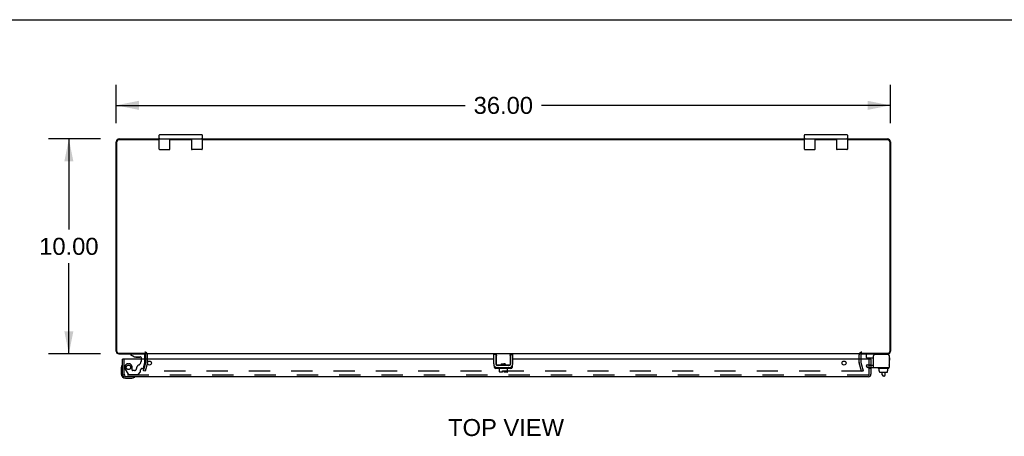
# Model space of a CAD drawing. Header units: inches. Extents: x 0 to 179, y 0 to 116.
# Tile 6 of 9: x 45 to 91, y 96 to 116. Entities that reach past the tile are written whole.
import ezdxf

# ---------------------------------------------------------------- set-up
doc = ezdxf.new("R2010")
doc.units = ezdxf.units.IN
doc.header["$LTSCALE"] = 9.842105
doc.header["$MEASUREMENT"] = 0
doc.linetypes.add('HIDDEN', pattern=[0.2, 0.1, -0.1])
doc.layers.get('0').update_dxf_attribs({"linetype": 'CONTINUOUS'})
for name, color, linetype in [('DEFAULT_2', 8, 'HIDDEN'), ('DIMENSIONS', 7, 'CONTINUOUS'), ('DOOR_ASSEMBLY', 7, 'CONTINUOUS')]:
    doc.layers.add(name, color=color, linetype=linetype)
doc.styles.get("Standard").update_dxf_attribs({"font": 'arial.ttf'})
doc.dimstyles.new('DIMSTYLE_1', dxfattribs={"dimtxt": 0.789474, "dimasz": 1.052632, "dimexe": 0.09, "dimexo": 0.07, "dimgap": 0.0375, "dimtad": 0, "dimtih": 1, "dimtoh": 1, "dimzin": 4, "dimdsep": 46, "dimtxsty": 'Standard', "dimblk": '_FILLED', "dimblk1": '_FILLED', "dimblk2": '_FILLED', "dimcen": 0.09, "dimadec": 3, "dimazin": 1, "dimtfac": 1, "dimtdec": 3, "dimtofl": 0, "dimtmove": 0, "dimatfit": 3, "dimldrblk": '_FILLED', "dimfxl": 0, "dimtolj": 1, "dimtzin": 4, "dimarcsym": 0})

# ---------------------------------------------------------------- blocks, each defined once
blk = doc.blocks.new('_FILLED')
at = {"color": 0, "linetype": 'ByBlock'}
blk.add_solid([(0, 0), (-1, 0.2), (-1, -0.2)], dxfattribs=at)
blk = doc.blocks.new('*D1')
at = {"layer": 'DIMENSIONS', "color": 2, "linetype": 'Continuous'}
for p, q in [((49.426, 110.982), (49.426, 112.751)), ((85.426, 110.982), (85.426, 112.751)), ((49.426, 111.804), (65.652, 111.804)), ((85.426, 111.804), (69.2, 111.804))]:
    blk.add_line(p, q, dxfattribs=at)
at = {"layer": 'DIMENSIONS', "color": 2, "linetype": 'Continuous', "xscale": 1.0526315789, "yscale": 1.0526315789, "zscale": 1.0526315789, "rotation": 180}
blk.add_blockref('_FILLED', (49.426, 111.804), dxfattribs=at)
at = {"layer": 'DIMENSIONS', "color": 2, "linetype": 'Continuous', "xscale": 1.0526315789, "yscale": 1.0526315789, "zscale": 1.0526315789}
blk.add_blockref('_FILLED', (85.426, 111.804), dxfattribs=at)
at = {"layer": 'DIMENSIONS', "color": 2, "linetype": 'Continuous', "insert": (67.426, 112.198), "char_height": 0.7895, "width": 2.75876, "attachment_point": 2, "line_spacing_factor": 0.9}
blk.add_mtext('36.00', dxfattribs=at)
blk = doc.blocks.new('*D2')
at = {"layer": 'DIMENSIONS', "color": 2, "linetype": 'Continuous'}
for p, q in [((48.689, 110.245), (46.276, 110.245)), ((47.224, 110.245), (47.224, 106.035)), ((47.224, 100.245), (47.224, 104.456)), ((48.689, 100.245), (46.276, 100.245))]:
    blk.add_line(p, q, dxfattribs=at)
at = {"layer": 'DIMENSIONS', "color": 2, "linetype": 'Continuous', "xscale": 1.0526315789, "yscale": 1.0526315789, "zscale": 1.0526315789}
for p, rotation in [((47.224, 110.245), 90), ((47.224, 100.245), 270)]:
    blk.add_blockref('_FILLED', p, dxfattribs=dict(at, rotation=rotation))
at = {"layer": 'DIMENSIONS', "color": 2, "linetype": 'Continuous', "insert": (47.224, 105.64), "char_height": 0.7895, "width": 2.75876, "attachment_point": 2, "line_spacing_factor": 0.9}
blk.add_mtext('10.00', dxfattribs=at)

msp = doc.modelspace()

# ---------------------------------------------------------------- linework, layer by layer
at = {"color": 7, "linetype": 'Continuous'}
for p, q in [((0, 115.7895), (178.9474, 115.7895)), ((51.4258, 109.7702), (51.4258, 110.4202)), ((51.4508, 110.4452), (53.4008, 110.4452)), ((53.4258, 110.4202), (53.4258, 109.7702)), ((81.4258, 109.7702), (81.4258, 110.4202)), ((81.4508, 110.4452), (83.4008, 110.4452)), ((83.4258, 110.4202), (83.4258, 109.7702)), ((51.4508, 110.2452), (53.4008, 110.2452)), ((51.9258, 109.7702), (51.9258, 110.2452)), ((52.9258, 110.2452), (52.9258, 109.7702)), ((81.4508, 110.2452), (83.4008, 110.2452)), ((81.9258, 109.7702), (81.9258, 110.2452)), ((82.9258, 110.2452), (82.9258, 109.7702)), ((51.4508, 109.7452), (51.9008, 109.7452)), ((53.4008, 109.7452), (52.9508, 109.7452)), ((81.4508, 109.7452), (81.9008, 109.7452)), ((83.4008, 109.7452), (82.9508, 109.7452)), ((67.0833, 100.2117), (66.9793, 100.2117)), ((67.0833, 100.2117), (67.0833, 99.7717)), ((67.1133, 99.7257), (67.1133, 100.2452)), ((67.7309, 100.1724), (67.7283, 100.1652)), ((67.7383, 100.2452), (67.7383, 99.7257)), ((67.7683, 100.2117), (67.8723, 100.2117)), ((67.7683, 99.7717), (67.7683, 100.2117)), ((84.3069, 100.0677), (84.3069, 100.2052)), ((84.3169, 100.0577), (84.632, 100.0577)), ((85.3694, 100.1652), (85.3694, 100.1517)), ((67.1121, 99.6077), (67.1121, 99.6108)), ((67.3085, 99.7157), (67.1233, 99.7157)), ((67.1433, 99.7117), (67.7083, 99.7117)), ((67.1723, 99.5777), (67.1723, 99.5977)), ((67.6693, 99.5677), (67.1823, 99.5677)), ((67.2458, 99.4027), (67.2458, 99.5677)), ((67.3918, 99.3927), (67.2558, 99.3927)), ((67.3333, 99.7757), (67.5184, 99.7757)), ((67.3333, 99.7757), (67.3333, 99.7257)), ((67.5184, 99.742), (67.3333, 99.742)), ((67.4025, 99.7687), (67.3814, 99.7673)), ((67.3918, 99.4607), (67.4598, 99.4607)), ((67.3918, 99.3927), (67.3918, 99.4607)), ((67.4055, 99.7432), (67.3935, 99.742)), ((67.4457, 99.7715), (67.4025, 99.7687)), ((67.4669, 99.7729), (67.4457, 99.7715)), ((67.4598, 99.3927), (67.4598, 99.4607)), ((67.6058, 99.3927), (67.4598, 99.3927)), ((67.5064, 99.7564), (67.5184, 99.7634)), ((67.5184, 99.7521), (67.5087, 99.7577)), ((67.5184, 99.7757), (67.5184, 99.7257)), ((67.7283, 99.7157), (67.5432, 99.7157)), ((67.6158, 99.4027), (67.6158, 99.5677)), ((67.6793, 99.5777), (67.6793, 99.5977)), ((67.7395, 99.6077), (67.7395, 99.6108)), ((84.8503, 99.5777), (84.8503, 99.5977)), ((85.3473, 99.5677), (84.8603, 99.5677)), ((84.9023, 99.4607), (84.9023, 99.5677)), ((84.9023, 99.4607), (84.9186, 99.4607)), ((84.9177, 99.4027), (84.9177, 99.4607)), ((84.9186, 99.4027), (84.9186, 99.4607)), ((84.9288, 99.3927), (85.2841, 99.3927)), ((85.0488, 99.2688), (85.0488, 99.3927)), ((85.1888, 99.2688), (85.1888, 99.3927)), ((85.3118, 99.4607), (85.2944, 99.4607)), ((85.2944, 99.4027), (85.2944, 99.4607)), ((85.2954, 99.4027), (85.2954, 99.4607)), ((85.3118, 99.4607), (85.3118, 99.5677)), ((85.3573, 99.5777), (85.3573, 99.5977)), ((85.1288, 99.2088), (85.1088, 99.2088))]:
    msp.add_line(p, q, dxfattribs=at)
at = {"color": 3, "linetype": 'Continuous'}
for p, q in [((49.4258, 100.3622), (49.4258, 110.1092)), ((49.4588, 100.3482), (49.4588, 110.1122)), ((51.4258, 110.1922), (49.5388, 110.1922)), ((49.5618, 110.2452), (51.4258, 110.2452)), ((52.9258, 110.1922), (51.9258, 110.1922)), ((53.4258, 110.2452), (81.4258, 110.2452)), ((81.4258, 110.1922), (53.4258, 110.1922)), ((82.9258, 110.1922), (81.9258, 110.1922)), ((83.4258, 110.2452), (85.2898, 110.2452)), ((85.3128, 110.1922), (83.4258, 110.1922)), ((85.3928, 110.1122), (85.3928, 100.3482)), ((85.4258, 110.1092), (85.4258, 100.3622)), ((49.5388, 100.2682), (50.8008, 100.2682)), ((49.5428, 100.2452), (50.7878, 100.2452)), ((84.0508, 100.2452), (50.8008, 100.2452)), ((50.8008, 100.0022), (50.8008, 100.2032)), ((66.9793, 99.7717), (66.9793, 100.2117)), ((67.8723, 99.7717), (67.8723, 100.2117)), ((84.0508, 100.2682), (85.3128, 100.2682)), ((84.0508, 100.2032), (84.0508, 100.0022)), ((84.0638, 100.2452), (85.3088, 100.2452)), ((84.632, 99.6077), (84.632, 100.1517)), ((85.3094, 100.2117), (84.692, 100.2117)), ((85.3694, 100.1517), (85.3694, 99.6077)), ((67.1121, 99.6077), (67.7395, 99.6077)), ((84.632, 99.6077), (85.3694, 99.6077))]:
    msp.add_line(p, q, dxfattribs=at)
at = {"color": 7, "linetype": 'Continuous'}
for points in [[(67.1233, 100.1652), (67.1208, 100.1724), (67.1197, 100.1758), (67.1186, 100.179), (67.1176, 100.1821), (67.1168, 100.185), (67.116, 100.1877), (67.1153, 100.1904), (67.1147, 100.1929), (67.1142, 100.1954), (67.1138, 100.1977), (67.1136, 100.1999), (67.1134, 100.202), (67.1133, 100.204)], [(67.7383, 100.204), (67.7383, 100.202), (67.7381, 100.1999), (67.7378, 100.1977), (67.7375, 100.1954), (67.737, 100.1929), (67.7364, 100.1904), (67.7357, 100.1877), (67.7349, 100.185), (67.7341, 100.1821), (67.7331, 100.179), (67.732, 100.1758), (67.7309, 100.1724)], [(67.3085, 99.7157), (67.3103, 99.7158), (67.312, 99.7158), (67.3136, 99.716), (67.3152, 99.7162), (67.3166, 99.7164), (67.3181, 99.7166), (67.3194, 99.7169), (67.3207, 99.7172), (67.3219, 99.7175), (67.3231, 99.7179), (67.3242, 99.7183), (67.3253, 99.7187), (67.3264, 99.7191), (67.3274, 99.7195), (67.3283, 99.72), (67.3292, 99.7205), (67.33, 99.721), (67.3308, 99.7216), (67.3315, 99.7221), (67.3321, 99.7228), (67.3326, 99.7234), (67.333, 99.7241), (67.3332, 99.7249), (67.3333, 99.7257)], [(67.3814, 99.7673), (67.3712, 99.7666), (67.3615, 99.7659), (67.3523, 99.7652), (67.3437, 99.7645), (67.3359, 99.7638), (67.3333, 99.7636)], [(67.4457, 99.7472), (67.4297, 99.7456), (67.4055, 99.7432)], [(67.5064, 99.7564), (67.5054, 99.7559), (67.5031, 99.7551), (67.5001, 99.7543), (67.4964, 99.7535), (67.4919, 99.7527), (67.4868, 99.7519), (67.4811, 99.7511), (67.4749, 99.7503), (67.4682, 99.7496), (67.461, 99.7488), (67.4535, 99.748), (67.4457, 99.7472)], [(67.5055, 99.7757), (67.5047, 99.7757), (67.496, 99.775), (67.4867, 99.7743), (67.477, 99.7736), (67.4669, 99.7729)], [(67.5184, 99.7257), (67.5184, 99.7249), (67.5187, 99.7242), (67.5191, 99.7235), (67.5196, 99.7228), (67.5201, 99.7222), (67.5208, 99.7216), (67.5215, 99.7211), (67.5223, 99.7206), (67.5232, 99.7201), (67.5241, 99.7196), (67.5251, 99.7192), (67.5261, 99.7187), (67.5272, 99.7183), (67.5283, 99.718), (67.5295, 99.7176), (67.5308, 99.7173), (67.5321, 99.717), (67.5334, 99.7167), (67.5349, 99.7164), (67.5364, 99.7162), (67.538, 99.716), (67.5396, 99.7159), (67.5414, 99.7158), (67.5432, 99.7157)], [(67.6886, 99.7157), (67.6873, 99.7142), (67.6857, 99.7128), (67.6841, 99.7117)]]:
    msp.add_lwpolyline(points, dxfattribs=at)
for centre, radius, start, end in [((51.4508, 110.4202), 0.025, 90, 180), ((53.4008, 110.4202), 0.025, 0, 90), ((81.4508, 110.4202), 0.025, 90, 180), ((83.4008, 110.4202), 0.025, 0, 90), ((51.4508, 110.2702), 0.025, 180, 270), ((53.4008, 110.2702), 0.025, 270, 360), ((81.4508, 110.2702), 0.025, 180, 270), ((83.4008, 110.2702), 0.025, 270, 360), ((51.4508, 109.7702), 0.025, 180, 270), ((51.9008, 109.7702), 0.025, 270, 360), ((52.9508, 109.7702), 0.025, 180, 270), ((53.4008, 109.7702), 0.025, 270, 360), ((81.4508, 109.7702), 0.025, 180, 270), ((81.9008, 109.7702), 0.025, 270, 360), ((82.9508, 109.7702), 0.025, 180, 270), ((83.4008, 109.7702), 0.025, 270, 360), ((84.3469, 100.2052), 0.04, 90, 180), ((84.3169, 100.0677), 0.01, 180, 270), ((85.2894, 100.1652), 0.08, 0, 79.81857), ((67.1433, 99.7717), 0.06, 180, 270), ((67.1233, 99.7257), 0.01, 180, 234.8477), ((67.1758, 99.7257), 0.0162, 218.10955, 239.75015), ((67.1823, 99.5977), 0.01, 90, 180), ((67.1823, 99.5777), 0.01, 180, 270), ((67.2558, 99.4027), 0.01, 180, 270), ((67.6058, 99.4027), 0.01, 270, 360), ((67.6693, 99.5977), 0.01, 0, 90), ((67.6693, 99.5777), 0.01, 270, 360), ((67.6758, 99.7257), 0.0162, 300.24985, 321.89045), ((67.7083, 99.7717), 0.06, 270, 360), ((67.7283, 99.7257), 0.01, 304.70761, 360), ((84.8603, 99.5977), 0.01, 89.99999, 180), ((84.8603, 99.5777), 0.01, 180, 270.00001), ((85.3473, 99.5977), 0.01, 0, 90.00001), ((85.3473, 99.5777), 0.01, 269.99999, 360), ((85.3538, 99.7257), 0.0162, 343.79096, 16.20904), ((85.1088, 99.2688), 0.06, 180, 270), ((85.1288, 99.2688), 0.06, 270, 360)]:
    msp.add_arc(centre, radius, start, end, dxfattribs=at)
at = {"color": 3, "linetype": 'Continuous'}
for centre, radius, start, end in [((49.5618, 110.1092), 0.136, 90, 180), ((49.5388, 110.1122), 0.08, 90, 180), ((85.2898, 110.1092), 0.136, 0, 90), ((85.3128, 110.1122), 0.08, 0, 90), ((49.5428, 100.3622), 0.117, 180, 270), ((49.5388, 100.3482), 0.08, 180, 270), ((85.3088, 100.3622), 0.117, 270, 360), ((85.3128, 100.3482), 0.08, 270, 360), ((50.7588, 100.2032), 0.042, 0, 90), ((84.0928, 100.2032), 0.042, 90, 180), ((84.692, 100.1517), 0.06, 90, 180), ((85.3094, 100.1517), 0.06, 0, 90), ((67.1433, 99.7717), 0.164, 180, 270), ((67.7083, 99.7717), 0.164, 270, 360)]:
    msp.add_arc(centre, radius, start, end, dxfattribs=at)
at = {"color": 7, "linetype": 'Continuous'}
for centre, major_axis, ratio, start_param, end_param in [((84.9288, 99.4027), (-0.0111, 0), 0.8988338, 6.2831853, 7.8539816), ((84.9299, 99.4027), (0.0112, 0), 0.8891342, -3.1415927, -1.5707963), ((85.283, 99.4027), (0.0114, 0), 0.8754916, -1.5707963, 0), ((85.2841, 99.4027), (-0.0113, 0), 0.8861604, 7.8539816, 9.424778)]:
    msp.add_ellipse(centre, major_axis=major_axis, ratio=ratio, start_param=start_param, end_param=end_param, dxfattribs=at)
at = {"layer": 'DEFAULT_2', "color": 8, "linetype": 'HIDDEN'}
for p, q in [((50.6965, 99.452), (50.8, 99.8381)), ((50.8724, 99.8187), (50.769, 99.4326)), ((50.8008, 99.8446), (50.8008, 100.0022)), ((50.8758, 99.8446), (50.8758, 100.2032)), ((83.9758, 99.8446), (83.9758, 100.2032)), ((84.0827, 99.4326), (83.9792, 99.8187)), ((84.0508, 100.0022), (84.0508, 99.8446)), ((84.0517, 99.8381), (84.1552, 99.452)), ((50.769, 99.4326), (50.6965, 99.452)), ((84.1346, 99.4326), (50.7171, 99.4326)), ((84.0827, 99.4326), (84.1552, 99.452)), ((84.3434, 99.753), (84.2914, 99.663)), ((84.2914, 99.663), (84.363, 99.6217)), ((84.3434, 99.753), (84.415, 99.7117)), ((84.415, 99.7117), (84.632, 99.7117)), ((84.415, 99.6077), (84.632, 99.6077))]:
    msp.add_line(p, q, dxfattribs=at)
for points in [[(50.7026, 99.4506), (50.7023, 99.4492), (50.7021, 99.4477), (50.7021, 99.4471)], [(50.7021, 99.4471), (50.7021, 99.4463), (50.7023, 99.4448), (50.7026, 99.4434), (50.7031, 99.442), (50.7037, 99.4407), (50.7044, 99.4394), (50.7053, 99.4382), (50.7063, 99.4371), (50.7074, 99.4361), (50.7086, 99.4352), (50.7099, 99.4344), (50.7112, 99.4338)], [(50.7171, 99.4326), (50.7156, 99.4327), (50.7141, 99.4329), (50.7126, 99.4332), (50.7112, 99.4338)], [(84.1496, 99.4471), (84.1495, 99.4463), (84.1494, 99.4448), (84.1491, 99.4434), (84.1486, 99.442), (84.148, 99.4407), (84.1473, 99.4394), (84.1464, 99.4382), (84.1454, 99.4371), (84.1443, 99.4361), (84.1431, 99.4352), (84.1418, 99.4344), (84.1405, 99.4338), (84.139, 99.4332), (84.1376, 99.4329), (84.1361, 99.4327), (84.1346, 99.4326)], [(84.1491, 99.4506), (84.1494, 99.4492), (84.1495, 99.4477), (84.1496, 99.4471)]]:
    msp.add_lwpolyline(points, dxfattribs=at)
for centre, radius, start, end in [((50.7588, 100.2032), 0.117, 0, 90), ((84.0928, 100.2032), 0.117, 90, 180), ((50.7758, 99.8446), 0.025, 345, 360), ((50.7758, 99.8446), 0.1, 345, 360), ((84.0758, 99.8446), 0.1, 180, 195), ((84.0758, 99.8446), 0.025, 180, 195), ((84.415, 99.7117), 0.104, 240, 270)]:
    msp.add_arc(centre, radius, start, end, dxfattribs=at)
at = {"layer": 'DOOR_ASSEMBLY', "color": 3, "linetype": 'Continuous'}
for p, q in [((49.7203, 99.2942), (49.7203, 100.0022)), ((66.9793, 100.0022), (49.7203, 100.0022)), ((67.1133, 100.0022), (67.0833, 100.0022)), ((67.7683, 100.0022), (67.7383, 100.0022)), ((84.5203, 100.0022), (67.8723, 100.0022)), ((84.5203, 100.0022), (84.5203, 99.2942)), ((67.0191, 99.611), (67.0191, 99.6648)), ((67.2458, 99.561), (67.0691, 99.561)), ((67.7816, 99.561), (67.6158, 99.561)), ((67.8316, 99.6637), (67.8316, 99.611)), ((84.4033, 99.1772), (49.8373, 99.1772))]:
    msp.add_line(p, q, dxfattribs=at)
at = {"layer": 'DOOR_ASSEMBLY', "color": 8, "linetype": 'HIDDEN'}
for p, q in [((49.7953, 99.2942), (49.7953, 100.0022)), ((50.6843, 100.2452), (50.0943, 100.2452)), ((50.5783, 100.0022), (50.5783, 99.8922)), ((50.6947, 99.5792), (50.7633, 99.8352)), ((50.7633, 99.8352), (50.7633, 100.0022)), ((84.4453, 99.2942), (84.4453, 100.0022)), ((49.8464, 99.5292), (49.9809, 99.2962)), ((50.1673, 99.4822), (50.1673, 99.6152)), ((50.2773, 99.4662), (50.1833, 99.4662)), ((50.4404, 99.29), (50.5555, 99.4051)), ((50.5613, 99.4192), (50.5613, 99.4972)), ((50.6203, 99.5562), (50.6648, 99.5562)), ((84.5203, 99.7172), (84.4453, 99.7172)), ((84.5203, 99.561), (84.4453, 99.561)), ((84.4033, 99.2522), (49.8373, 99.2522)), ((50.0069, 99.2812), (50.4192, 99.2812))]:
    msp.add_line(p, q, dxfattribs=at)
at = {"layer": 'DOOR_ASSEMBLY', "color": 7, "linetype": 'Continuous'}
for p, q in [((50.0943, 100.2452), (50.0943, 100.2062)), ((50.0943, 100.2062), (50.2703, 100.1072)), ((50.2703, 100.1072), (50.5473, 100.1072)), ((50.3583, 100.0907), (50.3578, 100.0907)), ((50.3583, 100.0907), (50.4988, 100.0907)), ((50.4999, 100.0907), (50.4988, 100.0907)), ((50.5783, 100.0762), (50.5783, 100.0022)), ((50.7633, 100.0022), (50.7633, 100.1662)), ((84.3643, 100.0022), (84.3643, 100.0447)), ((84.4393, 100.0122), (84.4385, 100.0022)), ((84.4393, 100.0122), (84.5203, 100.0122)), ((84.4603, 100.0122), (84.4603, 100.0577)), ((84.5203, 100.0022), (84.5203, 100.0122)), ((85.3953, 99.9647), (85.3953, 100.0447)), ((49.6603, 99.6066), (49.6603, 99.3172)), ((49.8603, 99.1172), (50.1497, 99.1172))]:
    msp.add_line(p, q, dxfattribs=at)
at = {"layer": 'DOOR_ASSEMBLY', "color": 3, "linetype": 'Continuous'}
for centre in [(50.9703, 99.8142), (83.2703, 99.8142)]:
    msp.add_circle(centre, 0.094, dxfattribs=at)
at = {"layer": 'DOOR_ASSEMBLY', "color": 8, "linetype": 'HIDDEN'}
msp.add_circle((49.9953, 99.6152), 0.103, dxfattribs=at)
at = {"layer": 'DOOR_ASSEMBLY', "color": 7, "linetype": 'Continuous'}
for centre, radius, start, end in [((50.3588, 100.1807), 0.09, 234.81225, 269.32802), ((50.4988, 100.1807), 0.09, 270.67198, 304.92318), ((50.5473, 100.0762), 0.031, 0, 90), ((50.6843, 100.1662), 0.079, 0, 90), ((84.3943, 100.0447), 0.03, 154.28495, 180), ((85.3653, 100.0447), 0.03, 0, 82.23317), ((85.3653, 99.9647), 0.03, 277.76683, 360), ((49.9103, 99.6066), 0.25, 149.11011, 180), ((49.7087, 99.7272), 0.015, 96.37959, 149.11011), ((49.7053, 99.7272), 0.015, 0, 83.62041), ((49.8603, 99.3172), 0.2, 180, 270), ((50.1497, 99.3672), 0.25, 270, 300.88989), ((50.2703, 99.1622), 0.015, 6.37959, 90), ((50.2703, 99.1656), 0.015, 300.88989, 353.62041)]:
    msp.add_arc(centre, radius, start, end, dxfattribs=at)
at = {"layer": 'DOOR_ASSEMBLY', "color": 8, "linetype": 'HIDDEN'}
for centre, radius, start, end in [((50.3903, 99.8922), 0.188, 295.7418, 360), ((49.9953, 99.6152), 0.172, 0, 210), ((50.1833, 99.4822), 0.016, 180, 270), ((50.2773, 99.5562), 0.09, 270, 360), ((50.5523, 99.5562), 0.185, 115.7418, 180), ((50.5413, 99.4192), 0.02, 315, 360), ((50.6203, 99.4972), 0.059, 90, 180), ((50.6648, 99.5872), 0.031, 270, 345), ((49.8373, 99.2942), 0.042, 180, 270), ((50.0069, 99.3112), 0.03, 210, 270), ((50.4192, 99.3112), 0.03, 270, 315), ((84.4033, 99.2942), 0.042, 270, 360)]:
    msp.add_arc(centre, radius, start, end, dxfattribs=at)
at = {"layer": 'DOOR_ASSEMBLY', "color": 3, "linetype": 'Continuous'}
for centre, radius, start, end in [((67.0691, 99.611), 0.05, 180, 270), ((67.7816, 99.611), 0.05, 270, 360), ((49.8373, 99.2942), 0.117, 180, 270), ((84.4033, 99.2942), 0.117, 270, 360)]:
    msp.add_arc(centre, radius, start, end, dxfattribs=at)

# ---------------------------------------------------------------- texts
at = {"layer": 'DIMENSIONS', "color": 2, "linetype": 'Continuous', "insert": (67.5535, 97.2101), "char_height": 0.78947, "width": 5.379573, "attachment_point": 2, "line_spacing_factor": 0.9}
msp.add_mtext('TOP VIEW', dxfattribs=at)

# ---------------------------------------------------------------- dimensions: what is measured, and where the dimension line sits
at = {"layer": 'DIMENSIONS', "color": 2, "linetype": 'Continuous'}
for base, p1, p2, angle, picture, middle in [((49.4258, 111.8037), (85.4258, 112.8211), (49.4258, 112.8211), 180, '*D1', (67.4242, 111.7993)), ((47.2236, 100.2452), (48.759, 110.2452), (48.759, 100.2452), 270, '*D2', (47.2571, 105.2408))]:
    dim = msp.add_linear_dim(base=base, p1=p1, p2=p2, angle=angle, dimstyle='DIMSTYLE_1', dxfattribs=at)
    dim.commit()
    dim.dimension.update_dxf_attribs({"geometry": picture, "text_midpoint": middle, "dimtype": 160})

doc.saveas('drawing.dxf')
